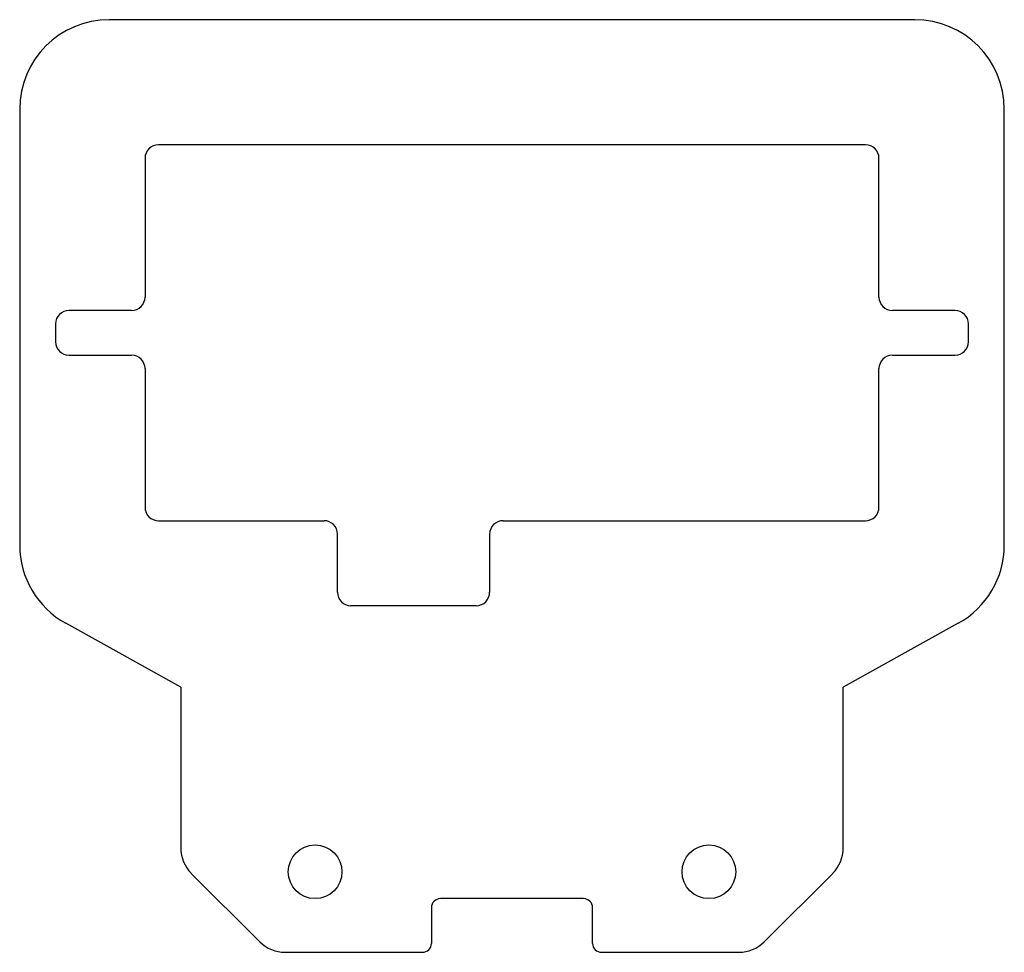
# Model space of a CAD drawing. Header units: millimetres. Extents: x -27.5 to 27.5, y -34.6 to 17.5.
import ezdxf

# ---------------------------------------------------------------- set-up
doc = ezdxf.new("R2010")
doc.units = ezdxf.units.MM

msp = doc.modelspace()

# ---------------------------------------------------------------- linework, layer by layer
at = {"color": 7, "linetype": 'Continuous', "lineweight": 25}
for p, q in [((22.5, 17.5), (-22.5, 17.5)), ((-27.5, 12.5), (-27.5, -11.858)), ((27.5, -11.858), (27.5, 12.5)), ((19.75, 10.5), (-19.75, 10.5)), ((-20.5, 9.75), (-20.5, 2)), ((20.5, 2), (20.5, 9.75)), ((-21.25, 1.25), (-24.75, 1.25)), ((24.75, 1.25), (21.25, 1.25)), ((-25.5, 0.5), (-25.5, -0.5)), ((25.5, -0.5), (25.5, 0.5)), ((-24.75, -1.25), (-21.25, -1.25)), ((21.25, -1.25), (24.75, -1.25)), ((-20.5, -2), (-20.5, -9.75)), ((20.5, -9.75), (20.5, -2)), ((-19.75, -10.5), (-10.5, -10.5)), ((-0.5, -10.5), (19.75, -10.5)), ((-9.75, -14.5), (-9.75, -11.25)), ((-1.25, -11.25), (-1.25, -14.5)), ((-2, -15.25), (-9, -15.25)), ((-18.5, -19.8), (-24.928, -16.229)), ((24.928, -16.229), (18.5, -19.8)), ((-18.5, -19.8), (-18.5, -28.791)), ((18.5, -28.791), (18.5, -19.8)), ((-17.914, -30.206), (-14.086, -34.034)), ((14.086, -34.034), (17.914, -30.206)), ((4, -31.62), (-4, -31.62)), ((-4.5, -32.12), (-4.5, -34.12)), ((4.5, -34.12), (4.5, -32.12)), ((-12.672, -34.62), (-5, -34.62)), ((5, -34.62), (12.672, -34.62))]:
    msp.add_line(p, q, dxfattribs=at)
for centre in [(-11, -30.12), (11, -30.12)]:
    msp.add_circle(centre, 1.5, dxfattribs=at)
for centre, radius, start, end in [((-22.5, 12.5), 5, 90, 180), ((22.5, 12.5), 5, 0, 90), ((-19.75, 9.75), 0.75, 90, 180), ((19.75, 9.75), 0.75, 0, 90), ((-21.25, 2), 0.75, 270, 0), ((21.25, 2), 0.75, 180, 270), ((-24.75, 0.5), 0.75, 90, 180), ((24.75, 0.5), 0.75, 0, 90), ((-24.75, -0.5), 0.75, 180, 270), ((24.75, -0.5), 0.75, 270, 0), ((-21.25, -2), 0.75, 0, 90), ((21.25, -2), 0.75, 90, 180), ((-19.75, -9.75), 0.75, 180, 270), ((19.75, -9.75), 0.75, 270, 0), ((-10.5, -11.25), 0.75, 0, 90), ((-0.5, -11.25), 0.75, 90, 180), ((-22.5, -11.858), 5, 180, 240.9454), ((22.5, -11.858), 5, 299.0546, 0), ((-9, -14.5), 0.75, 180, 270), ((-2, -14.5), 0.75, 270, 0), ((-16.5, -28.791), 2, 180, 225), ((16.5, -28.791), 2, 315, 0), ((-4, -32.12), 0.5, 90, 180), ((4, -32.12), 0.5, 0, 90), ((-12.672, -32.62), 2, 225, 270), ((12.672, -32.62), 2, 270, 315), ((-5, -34.12), 0.5, 270, 0), ((5, -34.12), 0.5, 180, 270)]:
    msp.add_arc(centre, radius, start, end, dxfattribs=at)

doc.saveas('drawing.dxf')
